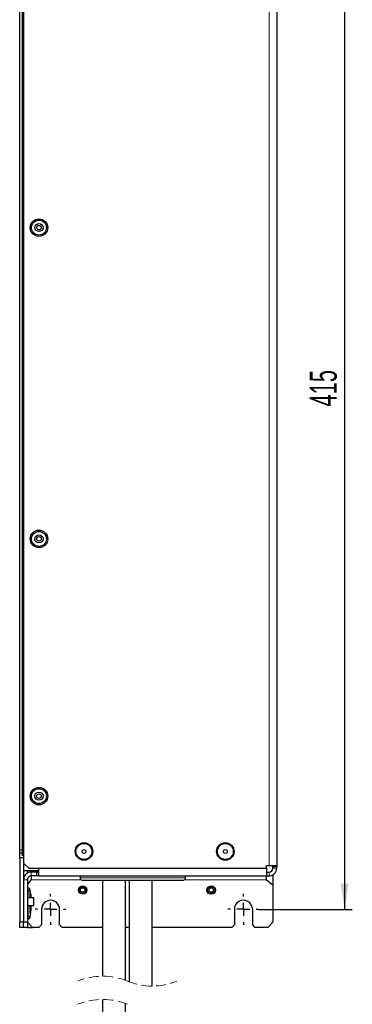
# Model space of a CAD drawing. Header units: millimetres. Extents: x 5 to 418, y 2 to 292.
# Tile 10 of 22: x 170 to 213, y 100 to 228. Entities that reach past the tile are written whole.
import ezdxf

# ---------------------------------------------------------------- set-up
doc = ezdxf.new("R2010")
doc.units = ezdxf.units.MM
doc.linetypes.add('HIDDEN', pattern=[1.905, 1.27, -0.635])
doc.layers.add('SLD-0', color=7, linetype='Continuous')
doc.styles.add('SLDTEXTSTYLE0', font='TXT', dxfattribs={"width": 0.605})
doc.dimstyles.new('SLDDIMSTYLE0', dxfattribs={"dimtxt": 3.5, "dimasz": 3.302, "dimexe": 0, "dimexo": 0.0625, "dimgap": 0.875, "dimtad": 1, "dimlfac": 3, "dimrnd": 1e-09, "dimzin": 12, "dimdsep": 46, "dimtxsty": 'SLDTEXTSTYLE0', "dimsah": 1, "dimcen": 0.09, "dimadec": 0, "dimazin": 3, "dimtfac": 1, "dimtofl": 0, "dimtmove": 0, "dimatfit": 3, "dimfxl": 1, "dimfrac": 2, "dimtolj": 1, "dimtzin": 12, "dimarcsym": 0})

# ---------------------------------------------------------------- blocks, each defined once
blk = doc.blocks.new('_D_11')
at = {"layer": 'SLD-0', "color": 7}
for p, q in [((200.74, 250.62), (212.86, 250.62)), ((211.86, 250.62), (211.86, 112.28)), ((200.74, 112.28), (212.86, 112.28))]:
    blk.add_line(p, q, dxfattribs=at)
for points in [[(211.86, 250.62), (211.36, 247.32), (212.37, 247.32)], [(211.86, 112.28), (212.37, 115.59), (211.36, 115.59)]]:
    blk.add_solid(points, dxfattribs=at)
at = {"layer": 'SLD-0', "color": 7, "insert": (207.35, 177.44), "char_height": 3.5, "attachment_point": 1, "rotation": 90, "style": 'SLDTEXTSTYLE0'}
blk.add_mtext('415', dxfattribs=at)
blk = doc.blocks.new('SW_CENTERMARKSYMBOL_8')
at = {"layer": 'SLD-0', "color": 0}
for p, q in [((0, 1.67), (0, 2)), ((-1.67, 0), (-2, 0)), ((0, 0), (-0.83, 0)), ((0, 0), (0, 0.83)), ((0, 0), (0, -0.83)), ((0, 0), (0.83, 0)), ((1.67, 0), (2, 0)), ((0, -1.67), (0, -2))]:
    blk.add_line(p, q, dxfattribs=at)
blk = doc.blocks.new('SW_CENTERMARKSYMBOL_9')
at = {"layer": 'SLD-0', "color": 0}
for p, q in [((0, 1.67), (0, 2)), ((-1.67, 0), (-2, 0)), ((0, 0), (-0.83, 0)), ((0, 0), (0, 0.83)), ((0, 0), (0, -0.83)), ((0, 0), (0.83, 0)), ((1.67, 0), (2, 0)), ((0, -1.67), (0, -2))]:
    blk.add_line(p, q, dxfattribs=at)

msp = doc.modelspace()

# ---------------------------------------------------------------- linework, layer by layer
at = {"color": 7, "linetype": 'Continuous', "lineweight": 25}
for p, q in [((170.2357, 242.617), (170.2357, 118.2837)), ((203.069, 242.9503), (203.069, 117.9503)), ((170.069, 241.7003), (170.069, 119.2003)), ((169.7357, 119.9503), (169.7357, 240.9503)), ((170.2357, 119.9503), (169.7357, 119.9503)), ((169.7357, 119.617), (169.7357, 119.9503)), ((169.7357, 119.617), (170.069, 119.617)), ((169.7357, 118.9503), (169.7357, 119.617)), ((169.7357, 118.9503), (169.7357, 110.617)), ((170.2357, 118.9503), (169.7357, 118.9503)), ((170.2357, 118.2837), (170.2357, 110.617)), ((170.2357, 118.2837), (170.9023, 117.617)), ((170.9023, 117.617), (201.7357, 117.617)), ((172.2357, 116.617), (172.2357, 117.617)), ((201.7357, 117.9503), (202.069, 117.9503)), ((201.7357, 117.617), (201.7357, 117.9503)), ((201.7357, 117.617), (201.7357, 116.617)), ((202.069, 117.9503), (203.069, 117.9503)), ((202.569, 117.7837), (202.569, 117.9503)), ((202.569, 117.617), (202.569, 117.7837)), ((203.069, 117.9503), (203.069, 117.7837)), ((203.069, 117.617), (203.069, 117.7837)), ((172.2357, 117.2837), (170.2357, 117.2837)), ((170.2357, 116.117), (170.2357, 110.617)), ((170.7357, 116.117), (170.7357, 110.617)), ((170.7357, 115.4503), (171.2357, 116.117)), ((171.9023, 117.117), (171.2357, 117.117)), ((171.9023, 116.617), (171.2357, 116.617)), ((171.2357, 116.617), (171.2357, 116.117)), ((171.9023, 117.117), (171.9023, 116.617)), ((172.2357, 117.117), (171.9023, 117.117)), ((172.2357, 116.617), (171.9023, 116.617)), ((172.2357, 116.617), (201.7357, 116.617)), ((177.569, 116.617), (177.569, 116.3503)), ((191.2357, 116.3503), (191.2357, 116.617)), ((201.7357, 117.117), (202.069, 117.117)), ((201.7357, 116.617), (202.069, 116.617)), ((201.7357, 116.117), (201.7357, 116.617)), ((201.7357, 116.117), (202.569, 115.4503)), ((202.569, 116.751), (202.569, 115.4503)), ((170.7357, 115.0337), (170.8396, 115.0337)), ((171.1348, 114.3258), (171.0937, 114.853)), ((177.8357, 116.0837), (190.969, 116.0837)), ((180.469, 116.0837), (180.469, 103.6181)), ((183.469, 103.07), (183.469, 116.0837)), ((183.9331, 116.0837), (183.9331, 102.8848)), ((186.9331, 102.3368), (186.9331, 116.0837)), ((202.569, 115.4503), (202.569, 110.617)), ((171.569, 113.7753), (170.7357, 113.7753)), ((171.097, 113.7753), (171.0905, 114.3267)), ((171.0972, 114.3267), (171.0905, 114.3267)), ((171.0972, 114.3267), (171.1063, 113.7753)), ((171.1426, 113.7753), (171.1199, 114.3267)), ((171.1413, 114.3267), (171.1346, 114.3267)), ((171.1413, 114.3267), (171.1474, 113.7753)), ((171.2017, 113.7238), (171.1641, 114.3425)), ((171.1648, 114.2474), (171.1806, 113.7459)), ((171.188, 113.754), (171.1648, 114.2474)), ((171.569, 112.792), (171.569, 113.7753)), ((170.7357, 112.792), (171.569, 112.792)), ((171.0918, 111.7889), (171.1074, 112.792)), ((171.1092, 112.792), (171.0984, 111.7889)), ((171.1378, 111.7889), (171.1464, 112.7125)), ((171.1539, 112.792), (171.1445, 111.7889)), ((171.1694, 111.7732), (171.2044, 112.3911)), ((171.1732, 111.9107), (171.2161, 112.7635)), ((172.569, 112.2837), (172.569, 110.2837)), ((174.9023, 110.2837), (174.9023, 112.2837)), ((197.569, 112.2837), (197.569, 110.2837)), ((199.9023, 112.2837), (199.9023, 110.2837)), ((170.7357, 111.0337), (170.8397, 111.0337)), ((171.0984, 111.7889), (171.0918, 111.7889)), ((171.0937, 111.2143), (171.1386, 111.79)), ((171.1445, 111.7889), (171.1378, 111.7889)), ((169.7357, 109.9503), (169.7357, 110.617)), ((170.2357, 110.617), (169.7357, 110.617)), ((170.2357, 109.9503), (169.7357, 109.9503)), ((170.2357, 109.9503), (170.2357, 110.617)), ((170.7357, 110.617), (170.2357, 110.617)), ((170.7357, 109.9503), (170.2357, 109.9503)), ((170.7357, 110.617), (170.7357, 109.9503)), ((170.7357, 110.617), (171.4023, 109.9503)), ((170.7357, 109.9503), (171.4023, 109.9503)), ((172.2357, 109.9503), (171.4023, 109.9503)), ((172.2357, 109.9503), (172.569, 110.2837)), ((174.9023, 110.2837), (175.2357, 109.9503)), ((180.469, 109.9503), (175.2357, 109.9503)), ((183.9331, 109.9503), (183.469, 109.9503)), ((197.2357, 109.9503), (186.9331, 109.9503)), ((197.2357, 109.9503), (197.569, 110.2837)), ((199.9023, 110.2837), (200.2357, 109.9503)), ((201.9023, 109.9503), (200.2357, 109.9503)), ((201.9023, 109.9503), (202.569, 110.617)), ((180.469, 100.6181), (180.469, 91.6519)), ((183.469, 91.6519), (183.469, 100.07))]:
    msp.add_line(p, q, dxfattribs=at)
at = {"color": 7, "linetype": 'Continuous', "lineweight": 18}
for p, q in [((202.069, 242.9503), (202.069, 117.9503)), ((203.069, 117.7837), (202.569, 117.7837)), ((202.569, 117.617), (203.069, 117.617)), ((170.7357, 116.117), (170.2357, 116.117)), ((170.7357, 117.2837), (170.7357, 116.983)), ((171.2357, 117.117), (171.2357, 116.617)), ((171.2357, 116.117), (177.7066, 116.117)), ((177.569, 116.3503), (191.2357, 116.3503)), ((191.0981, 116.117), (201.7357, 116.117)), ((202.069, 117.117), (202.069, 116.617)), ((171.0729, 114.8044), (171.0966, 114.8314)), ((170.7357, 114.7003), (170.8396, 114.7003)), ((170.8472, 113.7753), (170.8396, 114.7003)), ((171.0729, 114.7031), (171.0803, 113.7753)), ((170.7357, 111.367), (170.8396, 111.367)), ((171.0729, 111.263), (171.0966, 111.2359))]:
    msp.add_line(p, q, dxfattribs=at)
at = {"color": 7, "linetype": 'Continuous', "lineweight": 18, "flags": 128}
for points in [[(171.0729, 114.7031), (171.0677, 114.703), (171.054, 114.7029), (171.0322, 114.7026), (171.0032, 114.7023), (170.968, 114.7019), (170.928, 114.7014), (170.8847, 114.7009), (170.8396, 114.7003)], [(171.0729, 111.3643), (171.0677, 111.3643), (171.054, 111.3645), (171.0322, 111.3647), (171.0032, 111.3651), (170.968, 111.3655), (170.928, 111.366), (170.8847, 111.3665), (170.8396, 111.367)]]:
    msp.add_lwpolyline(points, dxfattribs=at)
at = {"color": 7, "linetype": 'Continuous', "lineweight": 25}
for centre, radius in [((172.2357, 200.617), 1.1333), ((172.2357, 200.617), 0.9667), ((172.2357, 200.617), 0.525), ((172.2357, 200.617), 0.2917), ((172.2357, 160.2837), 1.1333), ((172.2357, 160.2837), 0.9667), ((172.2357, 160.2837), 0.525), ((172.2357, 160.2837), 0.2917), ((172.2357, 126.9503), 1.1333), ((172.2357, 126.9503), 0.9667), ((172.2357, 126.9503), 0.525), ((172.2357, 126.9503), 0.2917), ((178.069, 119.7837), 1.1333), ((178.069, 119.7837), 1.0333), ((178.069, 119.7837), 0.25), ((196.4023, 119.7837), 1.1333), ((196.4023, 119.7837), 1.0333), ((196.4023, 119.7837), 0.25), ((177.9023, 114.7837), 0.55), ((177.9023, 114.7837), 0.4917), ((177.9023, 114.7837), 0.4649), ((177.9023, 114.7837), 0.2917), ((194.569, 114.7837), 0.55), ((194.569, 114.7837), 0.4917), ((194.569, 114.7837), 0.4649), ((194.569, 114.7837), 0.2917)]:
    msp.add_circle(centre, radius, dxfattribs=at)
for centre, radius, start, end in [((202.069, 117.617), 0.5, 270.00006, 359.999798), ((202.069, 117.617), 1, 270.00001, 359.999955), ((171.2357, 116.117), 1, 90.00001, 179.999955), ((171.2357, 116.117), 0.5, 89.999838, 180.000162), ((177.8357, 116.3503), 0.2667, 180.000063, 270.000004), ((190.969, 116.3503), 0.2667, 269.999949, 0.000051), ((170.8654, 114.8003), 0.2333, 7.642348, 90.000091), ((173.7357, 112.2837), 1.1667, 0.000004, 179.999996), ((198.7357, 112.2837), 1.1667, 359.999993, 180.000007), ((170.8654, 111.267), 0.2333, 269.999754, 352.373509)]:
    msp.add_arc(centre, radius, start, end, dxfattribs=at)
at = {"color": 7, "linetype": 'Continuous', "lineweight": 18}
for centre, start, end in [((170.8396, 114.8004), 0.989408, 89.99794), ((170.8396, 111.267), 270.002125, 359.009434)]:
    msp.add_arc(centre, 0.2333, start, end, dxfattribs=at)
at = {"color": 7, "linetype": 'HIDDEN', "lineweight": 18}
for centre, start, end in [((180.4975, 95.2889), 67.380135, 112.619865), ((186.9046, 110.6659), 247.380135, 292.619865), ((180.4975, 92.2889), 67.380135, 112.619865)]:
    msp.add_arc(centre, 8.3292, start, end, dxfattribs=at)
at = {"color": 7, "linetype": 'Continuous', "lineweight": 18}
for points, knots in [([(170.8396, 114.7003), (170.8395, 114.7371), (170.8393, 114.8065), (170.8391, 114.9007), (170.8394, 114.9724), (170.8391, 115.0141), (170.8396, 115.031), (170.8396, 115.0337)], [0, 0, 0, 0, 0.330971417, 0.62464283, 0.847896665, 0.975572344, 1, 1, 1, 1]), ([(171.0729, 114.8044), (171.0728, 114.8035), (171.0724, 114.7982), (171.0726, 114.7854), (171.0724, 114.7636), (171.0726, 114.7351), (171.0728, 114.7142), (171.0729, 114.7031)], [0, 0, 0, 0, 0.02675938, 0.15655347, 0.38010176, 0.67222328, 1, 1, 1, 1]), ([(170.8396, 111.367), (170.8437, 111.7214), (170.8492, 112.1964), (170.8488, 112.6714), (170.8487, 112.792)], [0, 0, 0, 0, 0.74614423, 1, 1, 1, 1]), ([(171.0817, 112.792), (171.0818, 112.6711), (171.0821, 112.1951), (171.0769, 111.7192), (171.0729, 111.3643)], [0, 0, 0, 0, 0.2541373, 1, 1, 1, 1]), ([(170.8397, 111.0337), (170.8395, 111.0399), (170.8391, 111.0643), (170.8393, 111.1165), (170.8392, 111.1969), (170.8394, 111.2837), (170.8396, 111.3426), (170.8396, 111.367)], [0, 0, 0, 0, 0.05636715, 0.21910035, 0.46985483, 0.78036096, 1, 1, 1, 1]), ([(171.0729, 111.3643), (171.0728, 111.3569), (171.0727, 111.3392), (171.0725, 111.313), (171.0725, 111.2885), (171.0724, 111.2725), (171.0728, 111.265), (171.0729, 111.263)], [0, 0, 0, 0, 0.21737558, 0.52573828, 0.77615101, 0.94039515, 1, 1, 1, 1])]:
    msp.add_open_spline(points, degree=3, knots=knots, dxfattribs=at)

# ---------------------------------------------------------------- block references
at = {"layer": 'SLD-0', "color": 7}
for name, p in [('SW_CENTERMARKSYMBOL_8', (173.7357, 112.2837)), ('SW_CENTERMARKSYMBOL_9', (198.7357, 112.2837))]:
    msp.add_blockref(name, p, dxfattribs=at)

# ---------------------------------------------------------------- dimensions: what is measured, and where the dimension line sits
dim = msp.add_linear_dim(base=(211.8645, 112.2837), p1=(200.7357, 250.617), p2=(200.7357, 112.2837), angle=90, dimstyle='SLDDIMSTYLE0', dxfattribs=at)
dim.commit()
dim.dimension.update_dxf_attribs({"geometry": '_D_11', "text_midpoint": (211.8645, 181.4503), "dimtype": 160})

doc.saveas('drawing.dxf')
